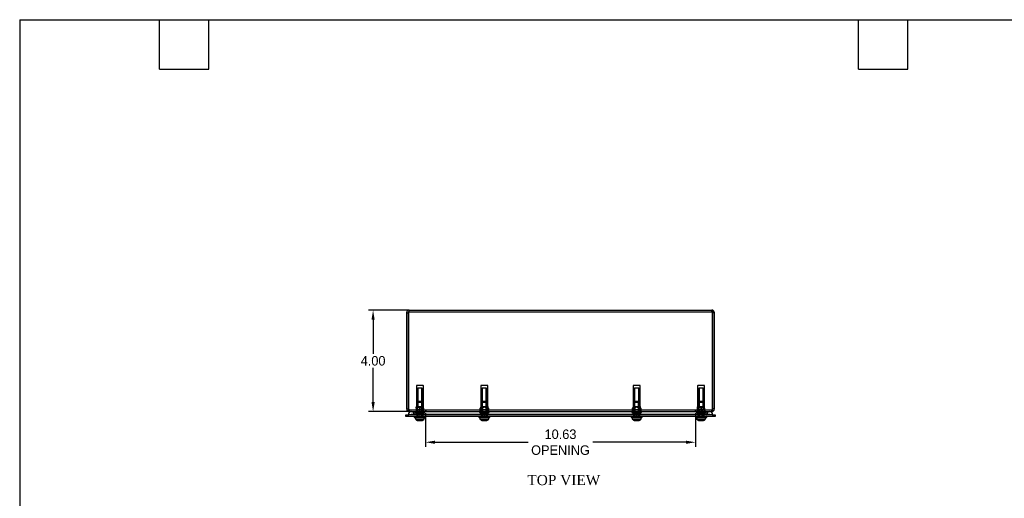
# Model space of a CAD drawing. Header units: inches. Extents: x 0 to 68, y 0.1 to 52.
# Tile 5 of 8: x 0 to 38.8, y 33.1 to 52. Entities that reach past the tile are written whole.
import ezdxf
from ezdxf.enums import TextEntityAlignment as Align
from ezdxf.lldxf.tags import DXFTag

# ---------------------------------------------------------------- set-up
doc = ezdxf.new("R2010")
doc.units = ezdxf.units.IN
doc.header["$MEASUREMENT"] = 0
doc.layers.get('0').update_dxf_attribs({"linetype": 'CONTINUOUS'})
doc.layers.get('Defpoints').update_dxf_attribs({"linetype": 'CONTINUOUS'})
for name, color, linetype in [('COM70614', 7, 'CONTINUOUS'), ('COM71428-11', 7, 'CONTINUOUS'), ('COM71429-7', 7, 'CONTINUOUS'), ('RVN01002', 7, 'CONTINUOUS'), ('SCS19475', 7, 'CONTINUOUS'), ('WAM87960', 7, 'CONTINUOUS')]:
    doc.layers.add(name, color=color, linetype=linetype)
doc.layers.add('TEXT', color=140, linetype='CONTINUOUS', lineweight=25)
doc.styles.add('SEACAD_TIMES_NEW_ROMAN', font='times.ttf')
tags = doc.linetypes.add('HIDDEN2', pattern=[0.1875, 0.125, -0.0625]).pattern_tags.tags
tags[6:7] = [DXFTag(74, 4), DXFTag(75, 0), DXFTag(340, '0'), DXFTag(46, 0.0), DXFTag(50, 0.0), DXFTag(44, 0.0), DXFTag(45, 0.0)]
tags[4:5] = [DXFTag(74, 4), DXFTag(75, 0), DXFTag(340, '0'), DXFTag(46, 0.0), DXFTag(50, 0.0), DXFTag(44, 0.0), DXFTag(45, 0.0)]
doc.dimstyles.get("Standard").update_dxf_attribs({"dimtxt": 0.375, "dimasz": 0.375, "dimexe": 0.18, "dimexo": 0.0625, "dimgap": 0.09, "dimtad": 0, "dimtih": 1, "dimtoh": 1, "dimzin": 0, "dimdsep": 46, "dimtxsty": 'Standard', "dimcen": 0.09, "dimadec": 0, "dimazin": 0, "dimtfac": 1, "dimtofl": 0, "dimtmove": 0, "dimatfit": 3, "dimfxl": 1, "dimtolj": 1, "dimtzin": 0, "dimarcsym": 0})

# ---------------------------------------------------------------- blocks, each defined once
blk = doc.blocks.new('*D28')
at = {"color": 0, "lineweight": -2, "transparency": 16777216}
for p, q in [((15.278, 40.525), (13.736, 40.525)), ((13.916, 40.15), (13.916, 38.802)), ((13.916, 36.9), (13.916, 38.247)), ((15.292, 36.525), (13.736, 36.525))]:
    blk.add_line(p, q, dxfattribs=at)
at = {"color": 0, "transparency": 16777216}
for points in [[(13.853, 40.15), (13.978, 40.15), (13.916, 40.525)], [(13.853, 36.9), (13.978, 36.9), (13.916, 36.525)]]:
    blk.add_solid(points, dxfattribs=at)
at = {"layer": 'Defpoints', "color": 0, "transparency": 16777216}
for p in [(15.34, 40.525), (13.916, 36.525), (15.355, 36.525)]:
    blk.add_point(p, dxfattribs=at)
at = {"color": 0, "transparency": 16777216, "insert": (13.916, 38.525), "char_height": 0.375, "attachment_point": 5}
blk.add_mtext('\\A1;4.00', dxfattribs=at)
blk = doc.blocks.new('*D29')
at = {"color": 0, "lineweight": -2, "transparency": 16777216}
for p, q in [((15.982, 36.462), (15.982, 35.14)), ((26.607, 36.462), (26.607, 35.14)), ((16.357, 35.32), (20.017, 35.32)), ((26.232, 35.32), (22.572, 35.32))]:
    blk.add_line(p, q, dxfattribs=at)
at = {"color": 0, "transparency": 16777216}
for points in [[(16.357, 35.382), (16.357, 35.257), (15.982, 35.32)], [(26.232, 35.382), (26.232, 35.257), (26.607, 35.32)]]:
    blk.add_solid(points, dxfattribs=at)
at = {"layer": 'Defpoints', "color": 0, "transparency": 16777216}
for p in [(15.982, 36.525), (26.607, 36.525), (26.607, 35.32)]:
    blk.add_point(p, dxfattribs=at)
at = {"color": 0, "transparency": 16777216, "insert": (21.295, 35.32), "char_height": 0.375, "attachment_point": 5}
blk.add_mtext('\\A1;10.63\\POPENING', dxfattribs=at)

msp = doc.modelspace()

# ---------------------------------------------------------------- linework, layer by layer
at = {"layer": 'COM70614', "color": 7, "linetype": 'HIDDEN2'}
for p, q in [((15.42, 36.411), (15.296, 36.402)), ((15.296, 36.402), (15.296, 36.401)), ((15.67, 36.402), (15.296, 36.402)), ((15.67, 36.401), (15.296, 36.401)), ((15.544, 36.402), (15.42, 36.411)), ((15.67, 36.411), (15.42, 36.411)), ((15.544, 36.401), (15.544, 36.402)), ((26.92, 36.411), (15.67, 36.411)), ((26.92, 36.402), (15.67, 36.402)), ((26.92, 36.401), (15.67, 36.401)), ((27.17, 36.411), (26.92, 36.411)), ((27.294, 36.402), (26.92, 36.402)), ((27.294, 36.401), (26.92, 36.401)), ((27.046, 36.402), (27.17, 36.411)), ((27.046, 36.401), (27.046, 36.402)), ((27.17, 36.411), (27.294, 36.402)), ((27.294, 36.402), (27.294, 36.401))]:
    msp.add_line(p, q, dxfattribs=at)
at = {"layer": 'COM70614', "color": 7, "linetype": 'Continuous'}
for centre, start, end in [((15.42, 36.4), 90, 180), ((27.17, 36.4), 0, 90)]:
    msp.add_arc(centre, 0.125, start, end, dxfattribs=at)
at = {"layer": 'COM70614', "color": 7, "linetype": 'HIDDEN2'}
for centre, start, end in [((15.42, 36.4), 0, 90), ((27.17, 36.4), 90, 180)]:
    msp.add_arc(centre, 0.125, start, end, dxfattribs=at)
at = {"layer": 'COM71428-11', "color": 7, "linetype": 'Continuous'}
for p, q in [((15.232, 40.417), (15.304, 40.417)), ((15.232, 40.417), (15.232, 36.633)), ((15.304, 40.417), (15.304, 36.633)), ((15.305, 36.633), (15.305, 40.417)), ((15.34, 40.525), (27.249, 40.525)), ((27.357, 40.417), (27.285, 40.417)), ((27.285, 36.633), (27.285, 40.417)), ((27.285, 40.417), (27.285, 36.633)), ((27.357, 36.633), (27.357, 40.417)), ((15.232, 36.633), (15.304, 36.633)), ((15.309, 36.585), (15.28, 36.543)), ((15.34, 36.528), (15.34, 36.525)), ((15.34, 36.525), (15.355, 36.525)), ((15.355, 36.525), (27.235, 36.525)), ((27.235, 36.525), (27.249, 36.525)), ((27.249, 36.528), (27.249, 36.525)), ((27.282, 36.585), (27.31, 36.543)), ((27.357, 36.633), (27.285, 36.633))]:
    msp.add_line(p, q, dxfattribs=at)
at = {"layer": 'COM71428-11', "color": 7, "linetype": 'HIDDEN2'}
for p, q in [((15.34, 40.453), (15.34, 40.525)), ((15.34, 40.453), (27.249, 40.453)), ((27.249, 40.453), (27.249, 40.525)), ((15.32, 36.603), (15.28, 36.543)), ((15.32, 36.603), (15.309, 36.585)), ((15.32, 36.603), (15.34, 36.597)), ((15.355, 36.597), (15.321, 36.603)), ((15.321, 36.603), (15.355, 36.597)), ((15.321, 36.603), (15.321, 36.543)), ((15.34, 36.597), (15.34, 36.528)), ((15.34, 36.597), (15.355, 36.597)), ((15.355, 36.597), (27.235, 36.597)), ((15.355, 36.597), (15.355, 36.525)), ((15.612, 36.597), (15.612, 36.525)), ((15.757, 36.597), (15.757, 36.525)), ((15.902, 36.597), (15.902, 36.525)), ((15.982, 36.597), (15.982, 36.525)), ((15.997, 36.597), (15.997, 36.525)), ((18.128, 36.597), (18.128, 36.525)), ((18.211, 36.597), (18.211, 36.525)), ((18.379, 36.597), (18.379, 36.525)), ((18.462, 36.597), (18.462, 36.525)), ((24.128, 36.597), (24.128, 36.525)), ((24.211, 36.597), (24.211, 36.525)), ((24.379, 36.597), (24.379, 36.525)), ((24.462, 36.597), (24.462, 36.525)), ((26.593, 36.597), (26.593, 36.525)), ((26.607, 36.597), (26.607, 36.525)), ((26.687, 36.597), (26.687, 36.525)), ((26.832, 36.597), (26.832, 36.525)), ((26.977, 36.597), (26.977, 36.525)), ((27.235, 36.597), (27.269, 36.603)), ((27.235, 36.597), (27.249, 36.597)), ((27.235, 36.597), (27.235, 36.525)), ((27.249, 36.597), (27.269, 36.603)), ((27.249, 36.597), (27.249, 36.528)), ((27.269, 36.603), (27.31, 36.543)), ((27.269, 36.603), (27.282, 36.585)), ((27.269, 36.603), (27.269, 36.543))]:
    msp.add_line(p, q, dxfattribs=at)
at = {"layer": 'COM71428-11', "color": 7, "linetype": 'Continuous'}
for centre, radius, start, end in [((15.34, 40.417), 0.108, 90, 180), ((15.34, 40.417), 0.036, 155.0581, 180), ((27.249, 40.417), 0.108, 0, 90), ((27.249, 40.417), 0.036, 0, 22.3515), ((15.34, 36.633), 0.108, 180, 236.2139), ((15.341, 36.633), 0.109, 236.315, 269.8989), ((15.34, 36.633), 0.036, 180, 187.1289), ((15.522, 36.625), 0.218, 178.0207, 202.169), ((15.359, 36.574), 0.0497, 218.9541, 264.8496), ((27.231, 36.574), 0.0497, 275.1504, 321.0459), ((27.249, 36.633), 0.109, 270.1011, 303.685), ((27.068, 36.625), 0.218, 337.8325, 1.9777), ((27.249, 36.633), 0.108, 303.7862, 0)]:
    msp.add_arc(centre, radius, start, end, dxfattribs=at)
at = {"layer": 'COM71428-11', "color": 7, "linetype": 'HIDDEN2'}
for centre, start, end in [((15.34, 40.417), 90, 155.0581), ((27.249, 40.417), 22.3515, 90), ((15.341, 36.633), 180.0004, 236.2134), ((15.34, 36.633), 187.1289, 236.2139), ((27.249, 36.633), 303.7862, 0), ((27.249, 36.633), 303.7937, 359.9924)]:
    msp.add_arc(centre, 0.036, start, end, dxfattribs=at)
at = {"layer": 'COM71428-11', "color": 7, "linetype": 'Continuous'}
for points in [[(15.34, 40.525), (15.339, 40.525), (15.337, 40.524), (15.335, 40.521), (15.333, 40.519), (15.33, 40.514), (15.329, 40.51), (15.326, 40.502), (15.324, 40.498), (15.321, 40.488), (15.32, 40.482), (15.317, 40.471), (15.315, 40.464), (15.311, 40.445), (15.308, 40.431), (15.305, 40.417)], [(27.285, 40.417), (27.284, 40.424), (27.282, 40.431), (27.279, 40.444), (27.278, 40.451), (27.275, 40.464), (27.273, 40.471), (27.27, 40.482), (27.269, 40.488), (27.266, 40.498), (27.264, 40.502), (27.261, 40.51), (27.26, 40.514), (27.255, 40.522), (27.252, 40.525), (27.249, 40.525)]]:
    msp.add_open_spline(points, degree=3, knots=[0, 0, 0, 0, 0.125, 0.125, 0.25, 0.25, 0.375, 0.375, 0.5, 0.5, 0.625, 0.625, 0.75, 0.75, 1, 1, 1, 1], dxfattribs=at)
at = {"layer": 'COM71428-11', "color": 7, "linetype": 'HIDDEN2'}
for points in [[(15.34, 40.453), (15.337, 40.453), (15.335, 40.452), (15.329, 40.448), (15.326, 40.445), (15.317, 40.435), (15.311, 40.426), (15.305, 40.417)], [(27.285, 40.417), (27.282, 40.421), (27.279, 40.426), (27.273, 40.435), (27.27, 40.439), (27.261, 40.449), (27.256, 40.453), (27.249, 40.453)]]:
    msp.add_open_spline(points, degree=3, knots=[0, 0, 0, 0, 0.25, 0.25, 0.5, 0.5, 1, 1, 1, 1], dxfattribs=at)
at = {"layer": 'COM71429-7', "color": 7, "linetype": 'Continuous'}
for p, q in [((15.201, 36.328), (15.201, 36.4)), ((15.201, 36.4), (15.326, 36.4)), ((15.326, 36.328), (15.201, 36.328)), ((27.264, 36.4), (15.326, 36.4)), ((27.264, 36.328), (15.326, 36.328)), ((27.264, 36.4), (27.389, 36.4)), ((27.389, 36.328), (27.264, 36.328)), ((27.389, 36.4), (27.389, 36.328))]:
    msp.add_line(p, q, dxfattribs=at)
at = {"layer": 'COM71429-7', "color": 7, "linetype": 'HIDDEN2'}
for p, q in [((15.632, 36.4), (15.632, 36.328)), ((15.882, 36.328), (15.882, 36.4)), ((18.17, 36.4), (18.17, 36.328)), ((18.42, 36.328), (18.42, 36.4)), ((24.17, 36.4), (24.17, 36.328)), ((24.42, 36.328), (24.42, 36.4)), ((26.707, 36.4), (26.707, 36.328)), ((26.957, 36.328), (26.957, 36.4))]:
    msp.add_line(p, q, dxfattribs=at)
at = {"layer": 'RVN01002', "color": 7, "linetype": 'HIDDEN2'}
for p, q in [((15.62, 37.539), (15.62, 36.716)), ((15.879, 37.555), (15.636, 37.555)), ((15.662, 36.727), (15.662, 37.458)), ((15.678, 37.458), (15.837, 37.458)), ((15.678, 37.458), (15.678, 36.727)), ((15.837, 36.727), (15.837, 37.458)), ((15.852, 36.727), (15.852, 37.458)), ((15.895, 36.716), (15.895, 37.539)), ((18.157, 37.539), (18.157, 36.716)), ((18.417, 37.555), (18.173, 37.555)), ((18.2, 36.727), (18.2, 37.458)), ((18.215, 37.458), (18.374, 37.458)), ((18.215, 37.458), (18.215, 36.727)), ((18.374, 36.727), (18.374, 37.458)), ((18.39, 36.727), (18.39, 37.458)), ((18.432, 36.716), (18.432, 37.539)), ((24.157, 37.539), (24.157, 36.716)), ((24.417, 37.555), (24.173, 37.555)), ((24.2, 36.727), (24.2, 37.458)), ((24.215, 37.458), (24.374, 37.458)), ((24.215, 37.458), (24.215, 36.727)), ((24.374, 36.727), (24.374, 37.458)), ((24.39, 36.727), (24.39, 37.458)), ((24.432, 36.716), (24.432, 37.539)), ((26.695, 37.539), (26.695, 36.716)), ((26.954, 37.555), (26.711, 37.555)), ((26.737, 36.727), (26.737, 37.458)), ((26.753, 37.458), (26.912, 37.458)), ((26.753, 37.458), (26.753, 36.727)), ((26.912, 36.727), (26.912, 37.458)), ((26.927, 36.727), (26.927, 37.458)), ((26.97, 36.716), (26.97, 37.539)), ((15.562, 36.525), (15.562, 36.498)), ((15.562, 36.498), (15.952, 36.498)), ((15.62, 36.716), (15.617, 36.709)), ((15.617, 36.662), (15.617, 36.71)), ((15.62, 36.662), (15.617, 36.662)), ((15.617, 36.662), (15.617, 36.525)), ((15.62, 36.716), (15.895, 36.716)), ((15.62, 36.525), (15.62, 36.662)), ((15.641, 36.727), (15.641, 36.498)), ((15.641, 36.727), (15.757, 36.727)), ((15.76, 36.662), (15.755, 36.662)), ((15.755, 36.662), (15.755, 36.525)), ((15.757, 36.727), (15.757, 36.597)), ((15.757, 36.727), (15.873, 36.727)), ((15.757, 36.525), (15.757, 36.498)), ((15.76, 36.525), (15.76, 36.662)), ((15.873, 36.727), (15.873, 36.498)), ((15.898, 36.709), (15.895, 36.716)), ((15.897, 36.662), (15.895, 36.662)), ((15.895, 36.662), (15.895, 36.525)), ((15.897, 36.662), (15.897, 36.71)), ((15.897, 36.525), (15.897, 36.662)), ((15.952, 36.498), (15.952, 36.525)), ((18.1, 36.525), (18.1, 36.498)), ((18.1, 36.498), (18.49, 36.498)), ((18.157, 36.716), (18.135, 36.662)), ((18.135, 36.662), (18.135, 36.662)), ((18.135, 36.525), (18.135, 36.662)), ((18.135, 36.662), (18.135, 36.525)), ((18.157, 36.716), (18.432, 36.716)), ((18.161, 36.727), (18.161, 36.498)), ((18.161, 36.727), (18.228, 36.727)), ((18.218, 36.662), (18.212, 36.662)), ((18.212, 36.662), (18.212, 36.525)), ((18.218, 36.525), (18.218, 36.662)), ((18.228, 36.727), (18.228, 36.498)), ((18.228, 36.727), (18.362, 36.727)), ((18.362, 36.727), (18.362, 36.498)), ((18.362, 36.727), (18.429, 36.727)), ((18.377, 36.662), (18.372, 36.662)), ((18.372, 36.662), (18.372, 36.525)), ((18.377, 36.525), (18.377, 36.662)), ((18.429, 36.727), (18.429, 36.498)), ((18.455, 36.662), (18.432, 36.716)), ((18.455, 36.662), (18.455, 36.662)), ((18.455, 36.662), (18.455, 36.525)), ((18.455, 36.525), (18.455, 36.662)), ((18.49, 36.498), (18.49, 36.525)), ((24.1, 36.525), (24.1, 36.498)), ((24.1, 36.498), (24.49, 36.498)), ((24.157, 36.716), (24.135, 36.662)), ((24.135, 36.662), (24.135, 36.662)), ((24.135, 36.525), (24.135, 36.662)), ((24.135, 36.662), (24.135, 36.525)), ((24.157, 36.716), (24.432, 36.716)), ((24.161, 36.727), (24.161, 36.498)), ((24.161, 36.727), (24.228, 36.727)), ((24.218, 36.662), (24.212, 36.662)), ((24.212, 36.662), (24.212, 36.525)), ((24.218, 36.525), (24.218, 36.662)), ((24.228, 36.727), (24.228, 36.498)), ((24.228, 36.727), (24.362, 36.727)), ((24.362, 36.727), (24.362, 36.498)), ((24.362, 36.727), (24.429, 36.727)), ((24.377, 36.662), (24.372, 36.662)), ((24.372, 36.662), (24.372, 36.525)), ((24.377, 36.525), (24.377, 36.662)), ((24.429, 36.727), (24.429, 36.498)), ((24.455, 36.662), (24.432, 36.716)), ((24.455, 36.662), (24.455, 36.662)), ((24.455, 36.662), (24.455, 36.525)), ((24.455, 36.525), (24.455, 36.662)), ((24.49, 36.498), (24.49, 36.525)), ((26.637, 36.525), (26.637, 36.498)), ((26.637, 36.498), (27.027, 36.498)), ((26.695, 36.716), (26.692, 36.709)), ((26.692, 36.662), (26.692, 36.71)), ((26.695, 36.662), (26.692, 36.662)), ((26.692, 36.662), (26.692, 36.525)), ((26.695, 36.716), (26.97, 36.716)), ((26.695, 36.525), (26.695, 36.662)), ((26.716, 36.727), (26.716, 36.498)), ((26.716, 36.727), (26.832, 36.727)), ((26.835, 36.662), (26.83, 36.662)), ((26.83, 36.662), (26.83, 36.525)), ((26.832, 36.727), (26.832, 36.597)), ((26.832, 36.727), (26.948, 36.727)), ((26.832, 36.525), (26.832, 36.498)), ((26.835, 36.525), (26.835, 36.662)), ((26.948, 36.727), (26.948, 36.498)), ((26.973, 36.709), (26.97, 36.716)), ((26.972, 36.662), (26.97, 36.662)), ((26.97, 36.662), (26.97, 36.525)), ((26.972, 36.662), (26.972, 36.71)), ((26.972, 36.525), (26.972, 36.662)), ((27.027, 36.498), (27.027, 36.525))]:
    msp.add_line(p, q, dxfattribs=at)
for centre, start, end in [((15.636, 37.539), 90, 180), ((15.879, 37.539), 0, 90), ((18.173, 37.539), 90, 180), ((18.417, 37.539), 0, 90), ((24.173, 37.539), 90, 180), ((24.417, 37.539), 0, 90), ((26.711, 37.539), 90, 180), ((26.954, 37.539), 0, 90)]:
    msp.add_arc(centre, 0.0156, start, end, dxfattribs=at)
for points, knots in [([(15.62, 36.662), (15.629, 36.673), (15.639, 36.684), (15.655, 36.698), (15.661, 36.702), (15.674, 36.708), (15.68, 36.709), (15.694, 36.71), (15.701, 36.708), (15.714, 36.702), (15.719, 36.698), (15.736, 36.685), (15.746, 36.673), (15.755, 36.662)], [0, 0, 0, 0, 0.25, 0.25, 0.375, 0.375, 0.5, 0.5, 0.625, 0.625, 0.75, 0.75, 1, 1, 1, 1]), ([(15.76, 36.662), (15.769, 36.673), (15.779, 36.684), (15.795, 36.698), (15.801, 36.702), (15.814, 36.708), (15.82, 36.709), (15.834, 36.71), (15.841, 36.708), (15.854, 36.702), (15.859, 36.698), (15.876, 36.685), (15.886, 36.673), (15.895, 36.662)], [0, 0, 0, 0, 0.25, 0.25, 0.375, 0.375, 0.5, 0.5, 0.625, 0.625, 0.75, 0.75, 1, 1, 1, 1]), ([(18.135, 36.662), (18.14, 36.673), (18.146, 36.684), (18.155, 36.698), (18.158, 36.702), (18.166, 36.708), (18.17, 36.709), (18.177, 36.71), (18.181, 36.708), (18.189, 36.702), (18.192, 36.698), (18.202, 36.685), (18.207, 36.673), (18.212, 36.662)], [0, 0, 0, 0, 0.25, 0.25, 0.375, 0.375, 0.5, 0.5, 0.625, 0.625, 0.75, 0.75, 1, 1, 1, 1]), ([(18.218, 36.662), (18.223, 36.667), (18.228, 36.673), (18.239, 36.684), (18.245, 36.689), (18.258, 36.698), (18.265, 36.702), (18.279, 36.708), (18.287, 36.71), (18.299, 36.71), (18.303, 36.709), (18.311, 36.708), (18.314, 36.706), (18.325, 36.702), (18.332, 36.698), (18.345, 36.689), (18.351, 36.684), (18.362, 36.673), (18.367, 36.667), (18.372, 36.662)], [0, 0, 0, 0, 0.125, 0.125, 0.25, 0.25, 0.375, 0.375, 0.5, 0.5, 0.5625, 0.5625, 0.625, 0.625, 0.75, 0.75, 0.875, 0.875, 1, 1, 1, 1]), ([(18.377, 36.662), (18.383, 36.673), (18.388, 36.684), (18.397, 36.698), (18.401, 36.702), (18.408, 36.708), (18.412, 36.709), (18.42, 36.71), (18.424, 36.708), (18.431, 36.702), (18.435, 36.698), (18.444, 36.685), (18.45, 36.673), (18.455, 36.662)], [0, 0, 0, 0, 0.25, 0.25, 0.375, 0.375, 0.5, 0.5, 0.625, 0.625, 0.75, 0.75, 1, 1, 1, 1]), ([(24.135, 36.662), (24.14, 36.673), (24.146, 36.684), (24.155, 36.698), (24.158, 36.702), (24.166, 36.708), (24.17, 36.709), (24.177, 36.71), (24.181, 36.708), (24.189, 36.702), (24.192, 36.698), (24.202, 36.685), (24.207, 36.673), (24.212, 36.662)], [0, 0, 0, 0, 0.25, 0.25, 0.375, 0.375, 0.5, 0.5, 0.625, 0.625, 0.75, 0.75, 1, 1, 1, 1]), ([(24.218, 36.662), (24.223, 36.667), (24.228, 36.673), (24.239, 36.684), (24.245, 36.689), (24.258, 36.698), (24.265, 36.702), (24.279, 36.708), (24.287, 36.71), (24.299, 36.71), (24.303, 36.709), (24.311, 36.708), (24.314, 36.706), (24.325, 36.702), (24.332, 36.698), (24.345, 36.689), (24.351, 36.684), (24.362, 36.673), (24.367, 36.667), (24.372, 36.662)], [0, 0, 0, 0, 0.125, 0.125, 0.25, 0.25, 0.375, 0.375, 0.5, 0.5, 0.5625, 0.5625, 0.625, 0.625, 0.75, 0.75, 0.875, 0.875, 1, 1, 1, 1]), ([(24.377, 36.662), (24.383, 36.673), (24.388, 36.684), (24.397, 36.698), (24.401, 36.702), (24.408, 36.708), (24.412, 36.709), (24.42, 36.71), (24.424, 36.708), (24.431, 36.702), (24.435, 36.698), (24.444, 36.685), (24.45, 36.673), (24.455, 36.662)], [0, 0, 0, 0, 0.25, 0.25, 0.375, 0.375, 0.5, 0.5, 0.625, 0.625, 0.75, 0.75, 1, 1, 1, 1]), ([(26.695, 36.662), (26.704, 36.673), (26.714, 36.684), (26.73, 36.698), (26.736, 36.702), (26.749, 36.708), (26.755, 36.709), (26.769, 36.71), (26.776, 36.708), (26.789, 36.702), (26.794, 36.698), (26.811, 36.685), (26.821, 36.673), (26.83, 36.662)], [0, 0, 0, 0, 0.25, 0.25, 0.375, 0.375, 0.5, 0.5, 0.625, 0.625, 0.75, 0.75, 1, 1, 1, 1]), ([(26.835, 36.662), (26.844, 36.673), (26.854, 36.684), (26.87, 36.698), (26.876, 36.702), (26.889, 36.708), (26.895, 36.709), (26.909, 36.71), (26.916, 36.708), (26.929, 36.702), (26.934, 36.698), (26.951, 36.685), (26.961, 36.673), (26.97, 36.662)], [0, 0, 0, 0, 0.25, 0.25, 0.375, 0.375, 0.5, 0.5, 0.625, 0.625, 0.75, 0.75, 1, 1, 1, 1])]:
    msp.add_open_spline(points, degree=3, knots=knots, dxfattribs=at)
at = {"layer": 'SCS19475', "color": 7, "linetype": 'HIDDEN2'}
for p, q in [((15.692, 36.933), (15.662, 36.903)), ((15.662, 36.903), (15.852, 36.903)), ((15.662, 36.903), (15.662, 36.608)), ((15.682, 36.608), (15.682, 36.922)), ((15.692, 36.933), (15.823, 36.933)), ((15.852, 36.903), (15.823, 36.933)), ((15.833, 36.608), (15.833, 36.922)), ((15.852, 36.608), (15.852, 36.903)), ((18.229, 36.933), (18.2, 36.903)), ((18.2, 36.903), (18.39, 36.903)), ((18.2, 36.903), (18.2, 36.608)), ((18.219, 36.608), (18.219, 36.922)), ((18.229, 36.933), (18.36, 36.933)), ((18.39, 36.903), (18.36, 36.933)), ((18.371, 36.608), (18.371, 36.922)), ((18.39, 36.608), (18.39, 36.903)), ((24.229, 36.933), (24.2, 36.903)), ((24.2, 36.903), (24.39, 36.903)), ((24.2, 36.903), (24.2, 36.608)), ((24.219, 36.608), (24.219, 36.922)), ((24.229, 36.933), (24.36, 36.933)), ((24.39, 36.903), (24.36, 36.933)), ((24.371, 36.608), (24.371, 36.922)), ((24.39, 36.608), (24.39, 36.903)), ((26.767, 36.933), (26.737, 36.903)), ((26.737, 36.903), (26.927, 36.903)), ((26.737, 36.903), (26.737, 36.608)), ((26.757, 36.608), (26.757, 36.922)), ((26.767, 36.933), (26.898, 36.933)), ((26.927, 36.903), (26.898, 36.933)), ((26.908, 36.608), (26.908, 36.922)), ((26.927, 36.608), (26.927, 36.903)), ((15.662, 36.608), (15.852, 36.608)), ((15.683, 36.608), (15.683, 36.288)), ((15.831, 36.288), (15.831, 36.608)), ((18.2, 36.608), (18.39, 36.608)), ((18.221, 36.608), (18.221, 36.288)), ((18.369, 36.288), (18.369, 36.608)), ((24.2, 36.608), (24.39, 36.608)), ((24.221, 36.608), (24.221, 36.288)), ((24.369, 36.288), (24.369, 36.608)), ((26.737, 36.608), (26.927, 36.608)), ((26.758, 36.608), (26.758, 36.288)), ((26.906, 36.288), (26.906, 36.608)), ((15.742, 36.22), (15.599, 36.22)), ((15.772, 36.22), (15.742, 36.22)), ((15.742, 36.22), (15.742, 36.165)), ((15.916, 36.22), (15.772, 36.22)), ((15.772, 36.22), (15.772, 36.165)), ((18.28, 36.22), (18.137, 36.22)), ((18.31, 36.22), (18.28, 36.22)), ((18.28, 36.22), (18.28, 36.165)), ((18.453, 36.22), (18.31, 36.22)), ((18.31, 36.22), (18.31, 36.165)), ((24.28, 36.22), (24.137, 36.22)), ((24.31, 36.22), (24.28, 36.22)), ((24.28, 36.22), (24.28, 36.165)), ((24.453, 36.22), (24.31, 36.22)), ((24.31, 36.22), (24.31, 36.165)), ((26.817, 36.22), (26.674, 36.22)), ((26.847, 36.22), (26.817, 36.22)), ((26.817, 36.22), (26.817, 36.165)), ((26.991, 36.22), (26.847, 36.22)), ((26.847, 36.22), (26.847, 36.165))]:
    msp.add_line(p, q, dxfattribs=at)
at = {"layer": 'SCS19475', "color": 7, "linetype": 'Continuous'}
for p, q in [((15.599, 36.22), (15.597, 36.22)), ((15.742, 36.16), (15.701, 36.16)), ((15.742, 36.165), (15.742, 36.16)), ((15.772, 36.16), (15.772, 36.165)), ((15.814, 36.16), (15.772, 36.16)), ((15.916, 36.22), (15.918, 36.22)), ((18.137, 36.22), (18.134, 36.22)), ((18.28, 36.16), (18.238, 36.16)), ((18.28, 36.165), (18.28, 36.16)), ((18.31, 36.16), (18.31, 36.165)), ((18.352, 36.16), (18.31, 36.16)), ((18.453, 36.22), (18.455, 36.22)), ((24.137, 36.22), (24.134, 36.22)), ((24.28, 36.16), (24.238, 36.16)), ((24.28, 36.165), (24.28, 36.16)), ((24.31, 36.16), (24.31, 36.165)), ((24.352, 36.16), (24.31, 36.16)), ((24.453, 36.22), (24.455, 36.22)), ((26.674, 36.22), (26.672, 36.22)), ((26.817, 36.16), (26.776, 36.16)), ((26.817, 36.165), (26.817, 36.16)), ((26.847, 36.16), (26.847, 36.165)), ((26.889, 36.16), (26.847, 36.16)), ((26.991, 36.22), (26.993, 36.22))]:
    msp.add_line(p, q, dxfattribs=at)
for centre, start, end in [((15.704, 36.285), 178.6853, 211.135), ((15.811, 36.285), 328.865, 1.3147), ((18.241, 36.285), 178.6853, 211.135), ((18.349, 36.285), 328.865, 1.3147), ((24.241, 36.285), 178.6853, 211.135), ((24.349, 36.285), 328.865, 1.3147), ((26.779, 36.285), 178.6853, 211.135), ((26.886, 36.285), 328.865, 1.3147)]:
    msp.add_arc(centre, 0.125, start, end, dxfattribs=at)
for points, knots in [([(15.701, 36.16), (15.691, 36.161), (15.681, 36.162), (15.661, 36.168), (15.652, 36.172), (15.634, 36.183), (15.626, 36.189), (15.615, 36.2), (15.611, 36.203), (15.605, 36.211), (15.602, 36.216), (15.599, 36.22)], [0, 0, 0, 0, 0.25, 0.25, 0.5, 0.5, 0.75, 0.75, 0.875, 0.875, 1, 1, 1, 1]), ([(15.772, 36.165), (15.767, 36.164), (15.762, 36.164), (15.752, 36.164), (15.747, 36.164), (15.742, 36.165)], [0, 0, 0, 0, 0.5, 0.5, 1, 1, 1, 1]), ([(15.916, 36.22), (15.91, 36.211), (15.904, 36.203), (15.889, 36.189), (15.881, 36.183), (15.864, 36.172), (15.854, 36.168), (15.835, 36.162), (15.825, 36.161), (15.814, 36.16)], [0, 0, 0, 0, 0.25, 0.25, 0.5, 0.5, 0.75, 0.75, 1, 1, 1, 1]), ([(18.238, 36.16), (18.228, 36.161), (18.218, 36.162), (18.198, 36.168), (18.189, 36.172), (18.171, 36.183), (18.163, 36.189), (18.152, 36.2), (18.149, 36.203), (18.142, 36.211), (18.139, 36.216), (18.137, 36.22)], [0, 0, 0, 0, 0.25, 0.25, 0.5, 0.5, 0.75, 0.75, 0.875, 0.875, 1, 1, 1, 1]), ([(18.31, 36.165), (18.305, 36.164), (18.3, 36.164), (18.29, 36.164), (18.285, 36.164), (18.28, 36.165)], [0, 0, 0, 0, 0.5, 0.5, 1, 1, 1, 1]), ([(18.453, 36.22), (18.448, 36.211), (18.441, 36.203), (18.427, 36.189), (18.419, 36.183), (18.401, 36.172), (18.392, 36.168), (18.372, 36.162), (18.362, 36.161), (18.352, 36.16)], [0, 0, 0, 0, 0.25, 0.25, 0.5, 0.5, 0.75, 0.75, 1, 1, 1, 1]), ([(24.238, 36.16), (24.228, 36.161), (24.218, 36.162), (24.198, 36.168), (24.189, 36.172), (24.171, 36.183), (24.163, 36.189), (24.152, 36.2), (24.149, 36.203), (24.142, 36.211), (24.139, 36.216), (24.137, 36.22)], [0, 0, 0, 0, 0.25, 0.25, 0.5, 0.5, 0.75, 0.75, 0.875, 0.875, 1, 1, 1, 1]), ([(24.31, 36.165), (24.305, 36.164), (24.3, 36.164), (24.29, 36.164), (24.285, 36.164), (24.28, 36.165)], [0, 0, 0, 0, 0.5, 0.5, 1, 1, 1, 1]), ([(24.453, 36.22), (24.448, 36.211), (24.441, 36.203), (24.427, 36.189), (24.419, 36.183), (24.401, 36.172), (24.392, 36.168), (24.372, 36.162), (24.362, 36.161), (24.352, 36.16)], [0, 0, 0, 0, 0.25, 0.25, 0.5, 0.5, 0.75, 0.75, 1, 1, 1, 1]), ([(26.776, 36.16), (26.766, 36.161), (26.756, 36.162), (26.736, 36.168), (26.727, 36.172), (26.709, 36.183), (26.701, 36.189), (26.69, 36.2), (26.686, 36.203), (26.68, 36.211), (26.677, 36.216), (26.674, 36.22)], [0, 0, 0, 0, 0.25, 0.25, 0.5, 0.5, 0.75, 0.75, 0.875, 0.875, 1, 1, 1, 1]), ([(26.847, 36.165), (26.842, 36.164), (26.837, 36.164), (26.827, 36.164), (26.822, 36.164), (26.817, 36.165)], [0, 0, 0, 0, 0.5, 0.5, 1, 1, 1, 1]), ([(26.991, 36.22), (26.985, 36.211), (26.979, 36.203), (26.964, 36.189), (26.956, 36.183), (26.939, 36.172), (26.929, 36.168), (26.91, 36.162), (26.9, 36.161), (26.889, 36.16)], [0, 0, 0, 0, 0.25, 0.25, 0.5, 0.5, 0.75, 0.75, 1, 1, 1, 1])]:
    msp.add_open_spline(points, degree=3, knots=knots, dxfattribs=at)
at = {"layer": 'TEXT'}
for p, q in [((0, 51.964), (68.013, 51.964)), ((0, 51.964), (0, 0.145)), ((5.506, 50.021), (5.506, 51.964)), ((7.449, 50.021), (7.449, 51.964)), ((33.035, 50.021), (33.035, 51.964)), ((34.978, 50.021), (34.978, 51.964)), ((5.506, 50.021), (7.449, 50.021)), ((33.035, 50.021), (34.978, 50.021))]:
    msp.add_line(p, q, dxfattribs=at)
at = {"layer": 'WAM87960', "color": 7, "linetype": 'HIDDEN2'}
for p, q in [((15.742, 36.492), (15.659, 36.492)), ((15.679, 36.388), (15.679, 36.473)), ((15.742, 36.492), (15.742, 36.487)), ((15.742, 36.441), (15.742, 36.487)), ((15.772, 36.487), (15.772, 36.492)), ((15.772, 36.487), (15.772, 36.441)), ((15.856, 36.492), (15.773, 36.492)), ((15.836, 36.473), (15.836, 36.388)), ((18.28, 36.492), (18.196, 36.492)), ((18.216, 36.388), (18.216, 36.473)), ((18.28, 36.492), (18.28, 36.487)), ((18.28, 36.441), (18.28, 36.487)), ((18.394, 36.492), (18.31, 36.492)), ((18.31, 36.487), (18.31, 36.492)), ((18.31, 36.487), (18.31, 36.441)), ((18.374, 36.473), (18.374, 36.388)), ((24.28, 36.492), (24.196, 36.492)), ((24.216, 36.388), (24.216, 36.473)), ((24.28, 36.492), (24.28, 36.487)), ((24.28, 36.441), (24.28, 36.487)), ((24.394, 36.492), (24.31, 36.492)), ((24.31, 36.487), (24.31, 36.492)), ((24.31, 36.487), (24.31, 36.441)), ((24.374, 36.473), (24.374, 36.388)), ((26.817, 36.492), (26.734, 36.492)), ((26.754, 36.388), (26.754, 36.473)), ((26.817, 36.492), (26.817, 36.487)), ((26.817, 36.441), (26.817, 36.487)), ((26.847, 36.487), (26.847, 36.492)), ((26.847, 36.487), (26.847, 36.441)), ((26.931, 36.492), (26.848, 36.492)), ((26.911, 36.473), (26.911, 36.388)), ((15.598, 36.441), (15.742, 36.441)), ((15.638, 36.388), (15.637, 36.388)), ((15.637, 36.388), (15.637, 36.328)), ((15.638, 36.418), (15.638, 36.388)), ((15.638, 36.418), (15.742, 36.418)), ((15.679, 36.388), (15.638, 36.388)), ((15.677, 36.388), (15.677, 36.288)), ((15.742, 36.418), (15.742, 36.441)), ((15.742, 36.388), (15.742, 36.418)), ((15.772, 36.388), (15.742, 36.388)), ((15.772, 36.441), (15.917, 36.441)), ((15.772, 36.441), (15.772, 36.418)), ((15.772, 36.418), (15.877, 36.418)), ((15.772, 36.418), (15.772, 36.388)), ((15.877, 36.388), (15.836, 36.388)), ((15.837, 36.288), (15.837, 36.388)), ((15.877, 36.388), (15.877, 36.418)), ((15.877, 36.388), (15.877, 36.388)), ((15.877, 36.328), (15.877, 36.388)), ((18.136, 36.441), (18.28, 36.441)), ((18.176, 36.388), (18.175, 36.388)), ((18.175, 36.388), (18.175, 36.328)), ((18.176, 36.418), (18.176, 36.388)), ((18.176, 36.418), (18.28, 36.418)), ((18.216, 36.388), (18.176, 36.388)), ((18.215, 36.388), (18.215, 36.288)), ((18.28, 36.418), (18.28, 36.441)), ((18.28, 36.388), (18.28, 36.418)), ((18.31, 36.388), (18.28, 36.388)), ((18.31, 36.441), (18.454, 36.441)), ((18.31, 36.441), (18.31, 36.418)), ((18.31, 36.418), (18.414, 36.418)), ((18.31, 36.418), (18.31, 36.388)), ((18.414, 36.388), (18.374, 36.388)), ((18.375, 36.288), (18.375, 36.388)), ((18.414, 36.388), (18.414, 36.418)), ((18.414, 36.388), (18.415, 36.388)), ((18.415, 36.328), (18.415, 36.388)), ((24.136, 36.441), (24.28, 36.441)), ((24.176, 36.388), (24.175, 36.388)), ((24.175, 36.388), (24.175, 36.328)), ((24.176, 36.418), (24.176, 36.388)), ((24.176, 36.418), (24.28, 36.418)), ((24.216, 36.388), (24.176, 36.388)), ((24.215, 36.388), (24.215, 36.288)), ((24.28, 36.418), (24.28, 36.441)), ((24.28, 36.388), (24.28, 36.418)), ((24.31, 36.388), (24.28, 36.388)), ((24.31, 36.441), (24.454, 36.441)), ((24.31, 36.441), (24.31, 36.418)), ((24.31, 36.418), (24.414, 36.418)), ((24.31, 36.418), (24.31, 36.388)), ((24.414, 36.388), (24.374, 36.388)), ((24.375, 36.288), (24.375, 36.388)), ((24.414, 36.388), (24.414, 36.418)), ((24.414, 36.388), (24.415, 36.388)), ((24.415, 36.328), (24.415, 36.388)), ((26.673, 36.441), (26.817, 36.441)), ((26.713, 36.388), (26.712, 36.388)), ((26.712, 36.388), (26.712, 36.328)), ((26.713, 36.418), (26.713, 36.388)), ((26.713, 36.418), (26.817, 36.418)), ((26.754, 36.388), (26.713, 36.388)), ((26.752, 36.388), (26.752, 36.288)), ((26.817, 36.418), (26.817, 36.441)), ((26.817, 36.388), (26.817, 36.418)), ((26.847, 36.388), (26.817, 36.388)), ((26.847, 36.441), (26.992, 36.441)), ((26.847, 36.441), (26.847, 36.418)), ((26.847, 36.418), (26.952, 36.418)), ((26.847, 36.418), (26.847, 36.388)), ((26.952, 36.388), (26.911, 36.388)), ((26.912, 36.288), (26.912, 36.388)), ((26.952, 36.388), (26.952, 36.418)), ((26.952, 36.388), (26.952, 36.388)), ((26.952, 36.328), (26.952, 36.388))]:
    msp.add_line(p, q, dxfattribs=at)
at = {"layer": 'WAM87960', "color": 7, "linetype": 'Continuous'}
for p, q in [((15.537, 36.328), (15.537, 36.303)), ((15.977, 36.303), (15.537, 36.303)), ((15.537, 36.303), (15.577, 36.288)), ((15.938, 36.288), (15.577, 36.288)), ((15.938, 36.288), (15.977, 36.303)), ((15.977, 36.303), (15.977, 36.328)), ((18.075, 36.328), (18.075, 36.303)), ((18.515, 36.303), (18.075, 36.303)), ((18.075, 36.303), (18.114, 36.288)), ((18.476, 36.288), (18.114, 36.288)), ((18.476, 36.288), (18.515, 36.303)), ((18.515, 36.303), (18.515, 36.328)), ((24.075, 36.328), (24.075, 36.303)), ((24.515, 36.303), (24.075, 36.303)), ((24.075, 36.303), (24.114, 36.288)), ((24.476, 36.288), (24.114, 36.288)), ((24.476, 36.288), (24.515, 36.303)), ((24.515, 36.303), (24.515, 36.328)), ((26.612, 36.328), (26.612, 36.303)), ((27.052, 36.303), (26.612, 36.303)), ((26.612, 36.303), (26.652, 36.288)), ((27.013, 36.288), (26.652, 36.288)), ((27.013, 36.288), (27.052, 36.303)), ((27.052, 36.303), (27.052, 36.328))]:
    msp.add_line(p, q, dxfattribs=at)
at = {"layer": 'WAM87960', "color": 7, "linetype": 'HIDDEN2'}
for points, weights in [([(15.644, 36.487), (15.625, 36.468), (15.598, 36.441)], [1, 1.0145384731, 1]), ([(15.917, 36.441), (15.89, 36.468), (15.871, 36.487)], [1, 1.01453847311, 1]), ([(18.182, 36.487), (18.163, 36.468), (18.136, 36.441)], [1, 1.0145384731, 1]), ([(18.454, 36.441), (18.427, 36.468), (18.408, 36.487)], [1, 1.01453847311, 1]), ([(24.182, 36.487), (24.163, 36.468), (24.136, 36.441)], [1, 1.0145384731, 1]), ([(24.454, 36.441), (24.427, 36.468), (24.408, 36.487)], [1, 1.01453847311, 1]), ([(26.719, 36.487), (26.7, 36.468), (26.673, 36.441)], [1, 1.0145384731, 1]), ([(26.992, 36.441), (26.965, 36.468), (26.946, 36.487)], [1, 1.01453847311, 1]), ([(15.598, 36.441), (15.621, 36.427), (15.638, 36.418)], [1, 1.01054285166, 1]), ([(15.877, 36.418), (15.894, 36.427), (15.917, 36.441)], [1, 1.01054285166, 1]), ([(18.136, 36.441), (18.159, 36.427), (18.176, 36.418)], [1, 1.01054285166, 1]), ([(18.414, 36.418), (18.431, 36.427), (18.454, 36.441)], [1, 1.01054285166, 1]), ([(24.136, 36.441), (24.159, 36.427), (24.176, 36.418)], [1, 1.01054285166, 1]), ([(24.414, 36.418), (24.431, 36.427), (24.454, 36.441)], [1, 1.01054285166, 1]), ([(26.673, 36.441), (26.696, 36.427), (26.713, 36.418)], [1, 1.01054285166, 1]), ([(26.952, 36.418), (26.969, 36.427), (26.992, 36.441)], [1, 1.01054285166, 1])]:
    msp.add_rational_spline(points, weights, degree=2, dxfattribs=at)
for points in [[(15.679, 36.473), (15.679, 36.476), (15.678, 36.48), (15.673, 36.487), (15.67, 36.49), (15.663, 36.492), (15.659, 36.493), (15.651, 36.491), (15.647, 36.489), (15.644, 36.487)], [(15.871, 36.487), (15.868, 36.489), (15.864, 36.491), (15.856, 36.493), (15.852, 36.492), (15.845, 36.49), (15.842, 36.487), (15.837, 36.48), (15.836, 36.476), (15.836, 36.473)], [(18.216, 36.473), (18.216, 36.476), (18.215, 36.48), (18.211, 36.487), (18.207, 36.49), (18.2, 36.492), (18.196, 36.493), (18.188, 36.491), (18.185, 36.489), (18.182, 36.487)], [(18.408, 36.487), (18.405, 36.489), (18.402, 36.491), (18.394, 36.493), (18.39, 36.492), (18.382, 36.49), (18.379, 36.487), (18.375, 36.48), (18.374, 36.476), (18.374, 36.473)], [(24.216, 36.473), (24.216, 36.476), (24.215, 36.48), (24.211, 36.487), (24.207, 36.49), (24.2, 36.492), (24.196, 36.493), (24.188, 36.491), (24.185, 36.489), (24.182, 36.487)], [(24.408, 36.487), (24.405, 36.489), (24.402, 36.491), (24.394, 36.493), (24.39, 36.492), (24.382, 36.49), (24.379, 36.487), (24.375, 36.48), (24.374, 36.476), (24.374, 36.473)], [(26.754, 36.473), (26.754, 36.476), (26.753, 36.48), (26.748, 36.487), (26.745, 36.49), (26.738, 36.492), (26.734, 36.493), (26.726, 36.491), (26.722, 36.489), (26.719, 36.487)], [(26.946, 36.487), (26.943, 36.489), (26.939, 36.491), (26.931, 36.493), (26.927, 36.492), (26.92, 36.49), (26.917, 36.487), (26.912, 36.48), (26.911, 36.476), (26.911, 36.473)]]:
    msp.add_open_spline(points, degree=3, knots=[0, 0, 0, 0, 0.25, 0.25, 0.5, 0.5, 0.75, 0.75, 1, 1, 1, 1], dxfattribs=at)

# ---------------------------------------------------------------- texts
at = {"linetype": 'Continuous', "style": 'SEACAD_TIMES_NEW_ROMAN'}
msp.add_text('TOP VIEW', height=0.4, dxfattribs=at).set_placement((19.991, 34.032), align=Align.TOP_LEFT)

# ---------------------------------------------------------------- dimensions: what is measured, and where the dimension line sits
dim = msp.add_linear_dim(base=(13.916, 36.525), p1=(15.34, 40.525), p2=(15.355, 36.525), angle=90, dimstyle='Standard')
dim.commit()
dim.dimension.update_dxf_attribs({"geometry": '*D28', "text_midpoint": (13.916, 38.525)})
dim = msp.add_linear_dim(base=(26.607472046, 35.319517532), p1=(15.982472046, 36.524506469), p2=(26.607472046, 36.524506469), text='<>\\POPENING', dimstyle='Standard')
dim.commit()
dim.dimension.update_dxf_attribs({"geometry": '*D29', "text_midpoint": (21.294972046, 35.319517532)})

doc.saveas('drawing.dxf')
